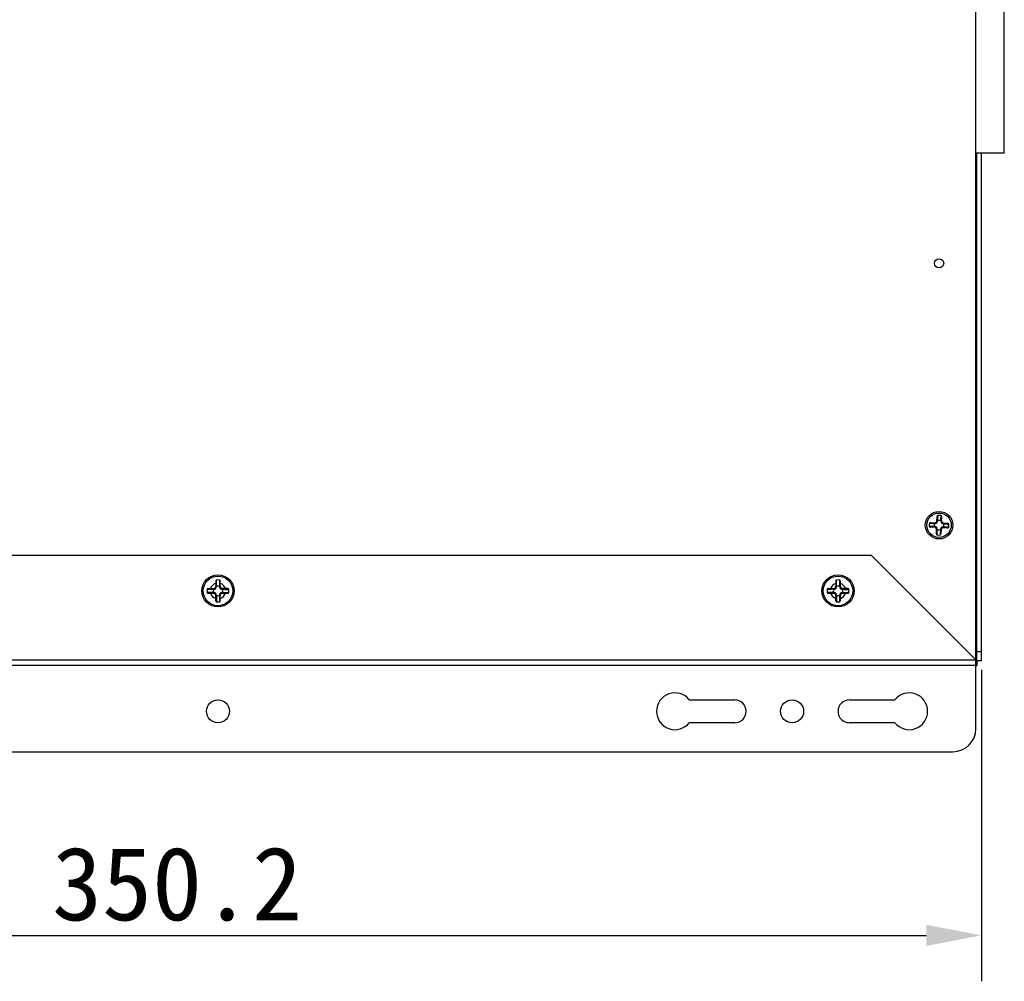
# Model space of a CAD drawing. Header units: millimetres. Extents: x 818 to 1412, y 141 to 561.
# Tile 24 of 86: x 1048 to 1101, y 329 to 381. Entities that reach past the tile are written whole.
import ezdxf

# ---------------------------------------------------------------- set-up
doc = ezdxf.new("R2010")
doc.units = ezdxf.units.MM
doc.header["$LTSCALE"] = 61.468
doc.header["$PDMODE"] = 3
doc.header["$PDSIZE"] = 0.3125
doc.layers.get('0').update_dxf_attribs({"linetype": 'CONTINUOUS'})
doc.layers.get('Defpoints').update_dxf_attribs({"linetype": 'CONTINUOUS'})
doc.styles.get("Standard").update_dxf_attribs({"font": 'simfang.ttf'})
doc.dimstyles.new('DIMSTYLE_1', dxfattribs={"dimtxt": 4, "dimasz": 3, "dimexe": 2.5, "dimexo": 0.5, "dimgap": 0.75, "dimtad": 1, "dimlfac": 4, "dimdsep": 46, "dimtxsty": 'STANDARD', "dimblk": '_FILLED', "dimcen": 0.09, "dimclrt": 3, "dimazin": 2, "dimtp": 0.5, "dimtm": 0.5, "dimtfac": 1, "dimtofl": 0, "dimtmove": 0, "dimatfit": 3, "dimldrblk": '_FILLED', "dimfxl": 1, "dimtolj": 1, "dimarcsym": 0})

# ---------------------------------------------------------------- blocks, each defined once
blk = doc.blocks.new('_FILLED')
at = {"color": 0, "linetype": 'ByBlock'}
blk.add_solid([(0, 0), (-1, 0.192), (-1, -0.192)], dxfattribs=at)
blk = doc.blocks.new('*D12')
at = {"color": 0, "lineweight": -2}
for p, q in [((1099.964, 345.947), (1099.964, 329.005)), ((1012.414, 345.665), (1012.414, 329.005)), ((1015.414, 331.505), (1096.964, 331.505))]:
    blk.add_line(p, q, dxfattribs=at)
at = {"layer": 'Defpoints', "color": 0}
for p in [(1099.964, 346.447), (1012.414, 346.165), (1099.964, 331.505)]:
    blk.add_point(p, dxfattribs=at)
at = {"color": 0, "lineweight": -2, "xscale": 3, "yscale": 3, "zscale": 3, "rotation": 180}
blk.add_blockref('_FILLED', (1012.414, 331.505), dxfattribs=at)
at = {"color": 0, "lineweight": -2, "xscale": 3, "yscale": 3, "zscale": 3}
blk.add_blockref('_FILLED', (1099.964, 331.505), dxfattribs=at)
at = {"color": 3, "insert": (1056.189, 334.29), "char_height": 4, "attachment_point": 5}
blk.add_mtext('\\A1;350.2', dxfattribs=at)

msp = doc.modelspace()

# ---------------------------------------------------------------- linework, layer by layer
at = {"linetype": 'Continuous'}
for p, q in [((1099.6642, 346.4965), (1099.6642, 428.6465)), ((1101.2142, 374.0578), (1101.2142, 384.2328)), ((1101.2142, 374.0578), (1099.6642, 374.0578)), ((1099.7142, 346.4572), (1099.7142, 374.0578)), ((1099.9642, 346.4465), (1099.9642, 374.0578)), ((1097.5484, 354.0149), (1097.562, 354.2974)), ((1097.6058, 354.3155), (1097.6082, 354.3526)), ((1097.6058, 354.3155), (1097.6082, 354.3526)), ((1097.77, 354.3093), (1097.7712, 354.3447)), ((1097.77, 354.3093), (1097.7712, 354.3447)), ((1097.7981, 354.0027), (1097.8118, 354.2853)), ((1097.1701, 353.7631), (1097.1331, 353.7655)), ((1097.141, 353.9285), (1097.1766, 353.9273)), ((1097.4708, 353.7057), (1097.1883, 353.7194)), ((1097.2004, 353.9691), (1097.483, 353.9554)), ((1097.435, 353.7425), (1097.4164, 353.7434)), ((1097.4251, 353.9232), (1097.4437, 353.9223)), ((1097.5852, 354.0507), (1097.5861, 354.0693)), ((1097.7659, 354.0606), (1097.765, 354.042)), ((1097.8576, 353.9373), (1098.1401, 353.9237)), ((1097.9033, 353.7199), (1097.8847, 353.7208)), ((1097.8934, 353.9005), (1097.912, 353.8997)), ((1098.1874, 353.7145), (1098.1518, 353.7157)), ((1098.1583, 353.8799), (1098.1953, 353.8776)), ((1098.1583, 353.8799), (1098.1953, 353.8776)), ((1097.5166, 353.3577), (1097.5303, 353.6403)), ((1097.5572, 353.2983), (1097.5584, 353.3337)), ((1097.5625, 353.5824), (1097.5634, 353.601)), ((1097.7226, 353.3275), (1097.7202, 353.2904)), ((1097.7432, 353.5924), (1097.7423, 353.5737)), ((1097.78, 353.6281), (1097.7664, 353.3457)), ((1097.8454, 353.6876), (1098.128, 353.674)), ((1022.8642, 352.1965), (1093.9642, 352.1965)), ((1093.9642, 352.1965), (1099.6642, 346.4965)), ((1058.2892, 350.7844), (1058.2892, 350.4312)), ((1058.5392, 350.4315), (1058.5392, 350.7844)), ((1092.0392, 350.7844), (1092.0392, 350.4312)), ((1092.2892, 350.4315), (1092.2892, 350.7844)), ((1057.8763, 350.3715), (1058.2295, 350.3715)), ((1057.8763, 350.1215), (1058.2295, 350.1215)), ((1058.1705, 350.3365), (1058.1923, 350.3365)), ((1058.1923, 350.1565), (1058.1705, 350.1565)), ((1058.2892, 349.7087), (1058.2892, 350.0616)), ((1058.3242, 350.4685), (1058.3242, 350.4902)), ((1058.3242, 350.0028), (1058.3242, 350.0246)), ((1058.5042, 350.4902), (1058.5042, 350.4685)), ((1058.5042, 350.0246), (1058.5042, 350.0028)), ((1058.5392, 349.7087), (1058.5392, 350.0618)), ((1058.9521, 350.3715), (1058.5989, 350.3715)), ((1058.5989, 350.1215), (1058.9521, 350.1215)), ((1058.6361, 350.3365), (1058.6579, 350.3365)), ((1058.6579, 350.1565), (1058.6361, 350.1565)), ((1091.6263, 350.3715), (1091.9795, 350.3715)), ((1091.6263, 350.1215), (1091.9795, 350.1215)), ((1091.9205, 350.3365), (1091.9423, 350.3365)), ((1091.9423, 350.1565), (1091.9205, 350.1565)), ((1092.0392, 349.7087), (1092.0392, 350.0616)), ((1092.0742, 350.4685), (1092.0742, 350.4902)), ((1092.0742, 350.0028), (1092.0742, 350.0246)), ((1092.2542, 350.4902), (1092.2542, 350.4685)), ((1092.2542, 350.0246), (1092.2542, 350.0028)), ((1092.2892, 349.7087), (1092.2892, 350.0618)), ((1092.7021, 350.3715), (1092.3489, 350.3715)), ((1092.3489, 350.1215), (1092.7021, 350.1215)), ((1092.3861, 350.3365), (1092.4079, 350.3365)), ((1092.4079, 350.1565), (1092.3861, 350.1565)), ((1099.7142, 346.9465), (1099.9642, 346.9465)), ((1017.1642, 346.4965), (1099.6642, 346.4965)), ((1099.6642, 342.7465), (1099.6642, 346.4965)), ((1099.9642, 346.4465), (1099.6642, 346.4465)), ((1099.7142, 346.4465), (1099.7142, 346.1965)), ((1099.6642, 346.1965), (1017.1642, 346.1965)), ((1099.7035, 346.1965), (1099.7142, 346.1965)), ((1084.0698, 344.3215), (1086.5392, 344.3215)), ((1092.7892, 344.3215), (1095.2586, 344.3215)), ((1086.5392, 343.0715), (1084.0698, 343.0715)), ((1095.2586, 343.0715), (1092.7892, 343.0715)), ((1018.4142, 341.4965), (1098.4142, 341.4965))]:
    msp.add_line(p, q, dxfattribs=at)
for centre, radius in [((1097.6642, 368.0715), 0.25), ((1097.6642, 353.8215), 0.75), ((1097.6642, 353.8215), 0.6625), ((1058.4142, 350.2465), 0.875), ((1058.4142, 350.2465), 0.8043), ((1092.1642, 350.2465), 0.875), ((1092.1642, 350.2465), 0.8043), ((1058.4142, 343.6965), 0.625), ((1089.6642, 343.6965), 0.625)]:
    msp.add_circle(centre, radius, dxfattribs=at)
for centre, radius, start, end in [((1084.7863, 355.134), 12.8456, 356.07298, 356.34684), ((1097.6642, 353.8215), 0.534, 78.44324, 96.02318), ((1110.0439, 353.9034), 12.2806, 178.10571, 178.40047), ((1097.6642, 353.8215), 0.534, 168.44294, 186.02317), ((1096.3512, 340.9361), 12.8531, 86.0731, 86.3472), ((1097.6044, 366.9026), 12.9823, 268.11135, 268.38931), ((1097.6642, 353.8215), 0.2598, 156.96588, 197.50168), ((1097.4738, 353.7404), 0.0351, 239.74856, 241.12473), ((1097.5831, 354.0119), 0.0351, 149.74847, 151.12466), ((1097.6642, 353.8215), 0.2598, 66.96588, 107.50168), ((1097.8546, 353.9026), 0.0351, 59.74856, 61.12473), ((1097.6642, 353.8215), 0.2598, 336.96588, 17.50168), ((1097.6782, 339.1911), 14.5324, 88.13213, 88.38058), ((1098.9303, 365.9986), 12.1432, 266.06472, 266.35496), ((1097.6642, 353.8215), 0.534, 348.44374, 6.02417), ((1097.6642, 353.8215), 0.534, 258.44396, 276.02451), ((1097.6642, 353.8215), 0.2598, 246.96588, 287.50168), ((1097.7453, 353.6311), 0.0351, 329.74847, 331.12467), ((1058.4142, 350.2465), 0.4243, 107.13347, 162.86653), ((1058.4142, 350.2465), 0.2598, 69.7321, 110.2679), ((1058.4142, 350.2465), 0.5964, 82.20693, 97.79347), ((1058.4142, 350.2465), 0.4243, 17.13347, 72.86653), ((1092.1642, 350.2465), 0.4243, 107.13347, 162.86653), ((1092.1642, 350.2465), 0.2598, 69.7321, 110.2679), ((1092.1642, 350.2465), 0.5964, 82.20693, 97.79347), ((1092.1642, 350.2465), 0.4243, 17.13347, 72.86653), ((1058.4142, 350.2465), 0.5964, 172.20604, 187.7936), ((1058.4142, 350.2465), 0.4243, 197.13347, 252.86653), ((1058.4142, 350.2465), 0.2598, 159.7321, 200.2679), ((1058.4142, 350.2465), 0.2598, 249.7321, 290.2679), ((1058.4142, 350.2465), 0.4243, 287.13347, 342.86653), ((1058.4142, 350.2465), 0.2598, 339.7321, 20.2679), ((1058.4142, 350.2465), 0.5964, 352.20653, 7.79299), ((1092.1642, 350.2465), 0.5964, 172.20604, 187.7936), ((1092.1642, 350.2465), 0.4243, 197.13347, 252.86653), ((1092.1642, 350.2465), 0.2598, 159.7321, 200.2679), ((1092.1642, 350.2465), 0.2598, 249.7321, 290.2679), ((1092.1642, 350.2465), 0.4243, 287.13347, 342.86653), ((1092.1642, 350.2465), 0.2598, 339.7321, 20.2679), ((1092.1642, 350.2465), 0.5964, 352.20653, 7.79299), ((1058.4142, 350.2465), 0.5964, 262.2064, 277.79395), ((1092.1642, 350.2465), 0.5964, 262.2064, 277.79395), ((1083.2892, 343.6965), 1, 38.68219, 321.31781), ((1096.0392, 343.6965), 1, 218.68219, 141.31781), ((1086.5392, 343.6965), 0.625, 270, 90), ((1092.7892, 343.6965), 0.625, 90, 270), ((1098.4142, 342.7465), 1.25, 270, 0)]:
    msp.add_arc(centre, radius, start, end, dxfattribs=at)
for centre, major_axis, ratio, start_param, end_param in [((1097.4244, 354.0856), (-0.0863, 0.095), 0.982677, -3.9182539, -2.3649315), ((1097.9283, 354.0613), (0.095, 0.0863), 0.982677, 2.3649315, 3.9182539), ((1097.4001, 353.5818), (0.095, 0.0863), 0.982677, -0.7766612, 0.7766612), ((1097.904, 353.5574), (-0.0863, 0.095), 0.982677, -0.7766612, 0.7766612), ((1058.1627, 350.498), (0.09, -0.09), 0.9883345, -0.7795313, 0.7795313), ((1058.6657, 350.498), (0.09, 0.09), 0.9883345, -3.9211239, -2.3620614), ((1091.9127, 350.498), (0.09, -0.09), 0.9883345, -0.7795313, 0.7795313), ((1092.4157, 350.498), (0.09, 0.09), 0.9883345, -3.9211239, -2.3620614), ((1058.1627, 349.995), (0.09, 0.09), 0.9883345, -0.7795313, 0.7795313), ((1058.6657, 349.995), (0.09, -0.09), 0.9883345, 2.3620614, 3.9211239), ((1091.9127, 349.995), (0.09, 0.09), 0.9883345, -0.7795313, 0.7795313), ((1092.4157, 349.995), (0.09, -0.09), 0.9883345, 2.3620614, 3.9211239)]:
    msp.add_ellipse(centre, major_axis=major_axis, ratio=ratio, start_param=start_param, end_param=end_param, dxfattribs=at)
for points, knots in [([(1097.6082, 354.3526), (1097.6017, 354.3519), (1097.589, 354.3476), (1097.5743, 354.3342), (1097.5649, 354.3168), (1097.5624, 354.3039), (1097.562, 354.2974)], [0, 0, 0, 0, 0.2495137, 0.4993952, 0.7495802, 1, 1, 1, 1]), ([(1097.5861, 354.0693), (1097.5895, 354.1004), (1097.5951, 354.162), (1097.5997, 354.2237), (1097.6018, 354.2542)], [0, 0, 0, 0, 0.5054913, 1, 1, 1, 1]), ([(1097.7659, 354.0606), (1097.7654, 354.0919), (1097.7658, 354.1537), (1097.7672, 354.2156), (1097.7681, 354.2462)], [0, 0, 0, 0, 0.5054936, 1, 1, 1, 1]), ([(1097.8118, 354.2853), (1097.8121, 354.2918), (1097.8108, 354.3049), (1097.8031, 354.3232), (1097.7897, 354.3379), (1097.7775, 354.3434), (1097.7712, 354.3447)], [0, 0, 0, 0, 0.2504117, 0.5006647, 0.750567, 1, 1, 1, 1]), ([(1097.1331, 353.7655), (1097.1338, 353.759), (1097.1381, 353.7463), (1097.1515, 353.7316), (1097.1689, 353.7222), (1097.1818, 353.7197), (1097.1883, 353.7194)], [0, 0, 0, 0, 0.2495137, 0.4993952, 0.7495802, 1, 1, 1, 1]), ([(1097.2004, 353.9691), (1097.1939, 353.9694), (1097.1808, 353.9681), (1097.1625, 353.9604), (1097.1478, 353.9471), (1097.1423, 353.9348), (1097.141, 353.9285)], [0, 0, 0, 0, 0.2504116, 0.5006645, 0.7505669, 1, 1, 1, 1]), ([(1097.4164, 353.7434), (1097.3853, 353.7469), (1097.3237, 353.7525), (1097.262, 353.757), (1097.2315, 353.7591)], [0, 0, 0, 0, 0.5054914, 1, 1, 1, 1]), ([(1097.2395, 353.9254), (1097.2701, 353.9245), (1097.3319, 353.9231), (1097.3938, 353.9227), (1097.4251, 353.9232)], [0, 0, 0, 0, 0.4945054, 1, 1, 1, 1]), ([(1097.4164, 353.7434), (1097.4175, 353.7384), (1097.421, 353.7287), (1097.4301, 353.7167), (1097.442, 353.7088), (1097.451, 353.7067), (1097.4553, 353.7065)], [0, 0, 0, 0, 0.2658335, 0.529359, 0.7760915, 1, 1, 1, 1]), ([(1097.4251, 353.9232), (1097.4267, 353.928), (1097.4311, 353.9373), (1097.4413, 353.9484), (1097.4539, 353.9552), (1097.4631, 353.9564), (1097.4674, 353.9562)], [0, 0, 0, 0, 0.2658315, 0.5293565, 0.7760898, 1, 1, 1, 1]), ([(1097.5634, 353.601), (1097.5642, 353.6166), (1097.5623, 353.6423), (1097.5499, 353.6761), (1097.5323, 353.7018), (1097.5085, 353.7218), (1097.4759, 353.7374), (1097.4506, 353.7417), (1097.435, 353.7425)], [0, 0, 0, 0, 0.2179277, 0.3525224, 0.4999996, 0.6474776, 0.7820725, 1, 1, 1, 1]), ([(1097.435, 353.7425), (1097.4363, 353.7358), (1097.441, 353.7232), (1097.4506, 353.7134), (1097.4562, 353.7101)], [0, 0, 0, 0, 0.5137088, 1, 1, 1, 1]), ([(1097.4437, 353.9223), (1097.4593, 353.9215), (1097.4849, 353.9234), (1097.5188, 353.9358), (1097.5445, 353.9534), (1097.5645, 353.9773), (1097.5801, 354.0098), (1097.5844, 354.0351), (1097.5852, 354.0507)], [0, 0, 0, 0, 0.2179275, 0.3525223, 0.5000006, 0.647478, 0.7820724, 1, 1, 1, 1]), ([(1097.4437, 353.9223), (1097.4451, 353.927), (1097.4491, 353.9361), (1097.4584, 353.9472), (1097.4701, 353.9543), (1097.4788, 353.9556), (1097.4829, 353.9554)], [0, 0, 0, 0, 0.2685637, 0.5334998, 0.7788017, 1, 1, 1, 1]), ([(1097.5484, 354.0149), (1097.5481, 354.0084), (1097.5467, 353.9974), (1097.5407, 353.9817), (1097.5309, 353.9685), (1097.5169, 353.9599), (1097.5006, 353.9555), (1097.4895, 353.9551), (1097.483, 353.9554)], [0, 0, 0, 0, 0.195203, 0.3251757, 0.4992667, 0.6739537, 0.8043839, 1, 1, 1, 1]), ([(1097.5524, 354.0288), (1097.5518, 354.0277), (1097.5497, 354.0233), (1097.5486, 354.0185), (1097.5484, 354.0149)], [0, 0, 0, 0, 0.2625236, 1, 1, 1, 1]), ([(1097.5861, 354.0693), (1097.5811, 354.0682), (1097.5714, 354.0647), (1097.5594, 354.0556), (1097.5514, 354.0437), (1097.5494, 354.0347), (1097.5491, 354.0304)], [0, 0, 0, 0, 0.2658335, 0.529359, 0.7760915, 1, 1, 1, 1]), ([(1097.5852, 354.0507), (1097.5785, 354.0494), (1097.5659, 354.0447), (1097.556, 354.0351), (1097.5528, 354.0296)], [0, 0, 0, 0, 0.5137089, 1, 1, 1, 1]), ([(1097.8847, 353.7208), (1097.8691, 353.7215), (1097.8435, 353.7196), (1097.8096, 353.7072), (1097.7839, 353.6896), (1097.7639, 353.6658), (1097.7483, 353.6333), (1097.744, 353.6079), (1097.7432, 353.5924)], [0, 0, 0, 0, 0.2179275, 0.3525223, 0.5000006, 0.647478, 0.7820724, 1, 1, 1, 1]), ([(1097.765, 354.042), (1097.7642, 354.0264), (1097.7661, 354.0008), (1097.7785, 353.9669), (1097.7961, 353.9412), (1097.8199, 353.9213), (1097.8524, 353.9056), (1097.8778, 353.9013), (1097.8934, 353.9005)], [0, 0, 0, 0, 0.2179277, 0.3525224, 0.4999996, 0.6474776, 0.7820725, 1, 1, 1, 1]), ([(1097.765, 354.042), (1097.7697, 354.0406), (1097.7788, 354.0366), (1097.7899, 354.0274), (1097.797, 354.0156), (1097.7983, 354.0069), (1097.7981, 354.0028)], [0, 0, 0, 0, 0.2685636, 0.5334995, 0.7788015, 1, 1, 1, 1]), ([(1097.7659, 354.0606), (1097.7707, 354.0591), (1097.78, 354.0546), (1097.7911, 354.0444), (1097.7979, 354.0318), (1097.7991, 354.0226), (1097.7989, 354.0183)], [0, 0, 0, 0, 0.2658321, 0.5293572, 0.7760903, 1, 1, 1, 1]), ([(1097.8576, 353.9373), (1097.851, 353.9376), (1097.8401, 353.9391), (1097.8243, 353.945), (1097.8112, 353.9548), (1097.8026, 353.9688), (1097.7982, 353.9851), (1097.7978, 353.9962), (1097.7981, 354.0027)], [0, 0, 0, 0, 0.1952129, 0.3251925, 0.4992951, 0.6739739, 0.8043945, 1, 1, 1, 1]), ([(1097.8847, 353.7208), (1097.8833, 353.716), (1097.8793, 353.707), (1097.87, 353.6958), (1097.8583, 353.6887), (1097.8496, 353.6874), (1097.8455, 353.6876)], [0, 0, 0, 0, 0.2685637, 0.5334998, 0.7788017, 1, 1, 1, 1]), ([(1097.8715, 353.9333), (1097.8704, 353.9339), (1097.866, 353.936), (1097.8612, 353.9371), (1097.8576, 353.9373)], [0, 0, 0, 0, 0.2625236, 1, 1, 1, 1]), ([(1097.9033, 353.7199), (1097.9017, 353.715), (1097.8973, 353.7057), (1097.8871, 353.6946), (1097.8745, 353.6879), (1097.8653, 353.6867), (1097.861, 353.6869)], [0, 0, 0, 0, 0.2658335, 0.529359, 0.7760915, 1, 1, 1, 1]), ([(1097.8934, 353.9005), (1097.8921, 353.9072), (1097.8874, 353.9198), (1097.8778, 353.9297), (1097.8722, 353.9329)], [0, 0, 0, 0, 0.5137088, 1, 1, 1, 1]), ([(1097.912, 353.8997), (1097.9109, 353.9046), (1097.9074, 353.9143), (1097.8983, 353.9263), (1097.8864, 353.9343), (1097.8774, 353.9364), (1097.8731, 353.9366)], [0, 0, 0, 0, 0.2658321, 0.5293573, 0.7760903, 1, 1, 1, 1]), ([(1098.0888, 353.7177), (1098.0583, 353.7185), (1097.9964, 353.72), (1097.9346, 353.7203), (1097.9033, 353.7199)], [0, 0, 0, 0, 0.4945084, 1, 1, 1, 1]), ([(1097.912, 353.8997), (1097.9431, 353.8962), (1098.0047, 353.8906), (1098.0664, 353.8861), (1098.0969, 353.884)], [0, 0, 0, 0, 0.5054942, 1, 1, 1, 1]), ([(1098.128, 353.674), (1098.1345, 353.6736), (1098.1476, 353.6749), (1098.1659, 353.6826), (1098.1806, 353.696), (1098.1861, 353.7082), (1098.1874, 353.7145)], [0, 0, 0, 0, 0.2504119, 0.5006652, 0.7505677, 1, 1, 1, 1]), ([(1098.1953, 353.8776), (1098.1946, 353.884), (1098.1902, 353.8967), (1098.1769, 353.9114), (1098.1595, 353.9208), (1098.1465, 353.9234), (1098.1401, 353.9237)], [0, 0, 0, 0, 0.2495133, 0.4993949, 0.74958, 1, 1, 1, 1]), ([(1097.4569, 353.7097), (1097.458, 353.7091), (1097.4624, 353.707), (1097.4672, 353.7059), (1097.4708, 353.7057)], [0, 0, 0, 0, 0.2625236, 1, 1, 1, 1]), ([(1097.4708, 353.7057), (1097.4773, 353.7054), (1097.4883, 353.704), (1097.504, 353.698), (1097.5172, 353.6882), (1097.5258, 353.6742), (1097.5302, 353.6579), (1097.5306, 353.6469), (1097.5303, 353.6403)], [0, 0, 0, 0, 0.1952129, 0.3251925, 0.4992951, 0.6739739, 0.8043945, 1, 1, 1, 1]), ([(1097.5166, 353.3577), (1097.5163, 353.3512), (1097.5176, 353.3381), (1097.5253, 353.3199), (1097.5386, 353.3052), (1097.5509, 353.2996), (1097.5572, 353.2983)], [0, 0, 0, 0, 0.2504119, 0.5006651, 0.7505675, 1, 1, 1, 1]), ([(1097.5625, 353.5824), (1097.5577, 353.584), (1097.5484, 353.5884), (1097.5373, 353.5986), (1097.5305, 353.6113), (1097.5293, 353.6204), (1097.5295, 353.6247)], [0, 0, 0, 0, 0.2658335, 0.529359, 0.7760915, 1, 1, 1, 1]), ([(1097.5634, 353.601), (1097.5587, 353.6024), (1097.5496, 353.6064), (1097.5385, 353.6157), (1097.5314, 353.6274), (1097.5301, 353.6361), (1097.5303, 353.6402)], [0, 0, 0, 0, 0.2685636, 0.5334995, 0.7788015, 1, 1, 1, 1]), ([(1097.5584, 353.3337), (1097.5597, 353.3747), (1097.5622, 353.4576), (1097.5632, 353.5405), (1097.5625, 353.5824)], [0, 0, 0, 0, 0.4943152, 1, 1, 1, 1]), ([(1097.7202, 353.2904), (1097.7267, 353.2911), (1097.7394, 353.2955), (1097.7541, 353.3088), (1097.7635, 353.3262), (1097.766, 353.3392), (1097.7664, 353.3457)], [0, 0, 0, 0, 0.2495132, 0.4993947, 0.74958, 1, 1, 1, 1]), ([(1097.7423, 353.5737), (1097.7377, 353.5324), (1097.7307, 353.4503), (1097.7252, 353.3682), (1097.7226, 353.3275)], [0, 0, 0, 0, 0.5056844, 1, 1, 1, 1]), ([(1097.7423, 353.5737), (1097.7473, 353.5748), (1097.757, 353.5783), (1097.769, 353.5874), (1097.777, 353.5994), (1097.779, 353.6083), (1097.7792, 353.6126)], [0, 0, 0, 0, 0.2658316, 0.5293567, 0.7760899, 1, 1, 1, 1]), ([(1097.7432, 353.5924), (1097.7499, 353.5937), (1097.7625, 353.5984), (1097.7724, 353.6079), (1097.7756, 353.6135)], [0, 0, 0, 0, 0.5137089, 1, 1, 1, 1]), ([(1097.776, 353.6142), (1097.7766, 353.6153), (1097.7787, 353.6197), (1097.7798, 353.6246), (1097.78, 353.6281)], [0, 0, 0, 0, 0.2625236, 1, 1, 1, 1]), ([(1097.78, 353.6281), (1097.7803, 353.6347), (1097.7817, 353.6456), (1097.7877, 353.6614), (1097.7975, 353.6745), (1097.8115, 353.6831), (1097.8278, 353.6875), (1097.8389, 353.6879), (1097.8454, 353.6876)], [0, 0, 0, 0, 0.195203, 0.3251757, 0.4992667, 0.6739537, 0.8043839, 1, 1, 1, 1]), ([(1058.3333, 350.8374), (1058.3271, 350.8365), (1058.3149, 350.8323), (1058.3004, 350.8198), (1058.2913, 350.8031), (1058.2892, 350.7906), (1058.2892, 350.7844)], [0, 0, 0, 0, 0.2512096, 0.501524, 0.7508628, 1, 1, 1, 1]), ([(1058.3242, 350.4902), (1058.3261, 350.5198), (1058.3286, 350.5782), (1058.3316, 350.694), (1058.3327, 350.7801), (1058.3333, 350.8374)], [0, 0, 0, 0, 0.2555544, 0.505619, 1, 1, 1, 1]), ([(1058.5392, 350.7844), (1058.5392, 350.7906), (1058.5371, 350.8031), (1058.528, 350.8198), (1058.5134, 350.8323), (1058.5013, 350.8365), (1058.4951, 350.8374)], [0, 0, 0, 0, 0.2491106, 0.4984704, 0.7488147, 1, 1, 1, 1]), ([(1058.4951, 350.8374), (1058.4957, 350.7801), (1058.4968, 350.694), (1058.4998, 350.5782), (1058.5023, 350.5198), (1058.5042, 350.4902)], [0, 0, 0, 0, 0.4943817, 0.7444459, 1, 1, 1, 1]), ([(1092.0833, 350.8374), (1092.0771, 350.8365), (1092.0649, 350.8323), (1092.0504, 350.8198), (1092.0413, 350.8031), (1092.0392, 350.7906), (1092.0392, 350.7844)], [0, 0, 0, 0, 0.2512096, 0.501524, 0.7508628, 1, 1, 1, 1]), ([(1092.0742, 350.4902), (1092.0761, 350.5198), (1092.0786, 350.5782), (1092.0816, 350.694), (1092.0827, 350.7801), (1092.0833, 350.8374)], [0, 0, 0, 0, 0.2555544, 0.505619, 1, 1, 1, 1]), ([(1092.2892, 350.7844), (1092.2892, 350.7906), (1092.2871, 350.8031), (1092.278, 350.8198), (1092.2634, 350.8323), (1092.2513, 350.8365), (1092.2451, 350.8374)], [0, 0, 0, 0, 0.2491106, 0.4984704, 0.7488147, 1, 1, 1, 1]), ([(1092.2451, 350.8374), (1092.2457, 350.7801), (1092.2468, 350.694), (1092.2498, 350.5782), (1092.2523, 350.5198), (1092.2542, 350.4902)], [0, 0, 0, 0, 0.4943817, 0.7444459, 1, 1, 1, 1]), ([(1057.8763, 350.3715), (1057.8701, 350.3715), (1057.8576, 350.3694), (1057.8409, 350.3603), (1057.8284, 350.3458), (1057.8242, 350.3336), (1057.8233, 350.3274)], [0, 0, 0, 0, 0.2491153, 0.4984795, 0.7488136, 1, 1, 1, 1]), ([(1058.1705, 350.3365), (1058.141, 350.3346), (1058.0825, 350.3321), (1057.9667, 350.3291), (1057.8806, 350.328), (1057.8233, 350.3274)], [0, 0, 0, 0, 0.2555549, 0.5056199, 1, 1, 1, 1]), ([(1058.1705, 350.1565), (1058.141, 350.1584), (1058.0825, 350.1609), (1057.9667, 350.1639), (1057.8806, 350.165), (1057.8233, 350.1656)], [0, 0, 0, 0, 0.2555542, 0.505619, 1, 1, 1, 1]), ([(1057.8233, 350.1656), (1057.8242, 350.1594), (1057.8284, 350.1473), (1057.8409, 350.1328), (1057.8576, 350.1236), (1057.8701, 350.1215), (1057.8763, 350.1215)], [0, 0, 0, 0, 0.2512116, 0.5015178, 0.7508622, 1, 1, 1, 1]), ([(1058.1705, 350.3365), (1058.1718, 350.3414), (1058.1758, 350.3509), (1058.1855, 350.3625), (1058.1978, 350.3699), (1058.2068, 350.3715), (1058.2111, 350.3715)], [0, 0, 0, 0, 0.2663233, 0.5299847, 0.7765213, 1, 1, 1, 1]), ([(1058.1705, 350.1565), (1058.1718, 350.1516), (1058.1758, 350.1421), (1058.1855, 350.1305), (1058.1978, 350.1232), (1058.2068, 350.1215), (1058.2111, 350.1215)], [0, 0, 0, 0, 0.2663237, 0.5299853, 0.7765217, 1, 1, 1, 1]), ([(1058.1923, 350.3365), (1058.2075, 350.3365), (1058.2325, 350.3398), (1058.2646, 350.3539), (1058.2885, 350.3722), (1058.3068, 350.3961), (1058.3209, 350.4283), (1058.3242, 350.4532), (1058.3242, 350.4685)], [0, 0, 0, 0, 0.2192758, 0.353612, 0.5000012, 0.6463898, 0.780726, 1, 1, 1, 1]), ([(1058.1923, 350.3365), (1058.1934, 350.3413), (1058.1969, 350.3505), (1058.2055, 350.3621), (1058.2167, 350.3698), (1058.2252, 350.3715), (1058.2293, 350.3715)], [0, 0, 0, 0, 0.2700347, 0.5355223, 0.7801852, 1, 1, 1, 1]), ([(1058.1923, 350.1565), (1058.1934, 350.1517), (1058.1969, 350.1425), (1058.2055, 350.1309), (1058.2167, 350.1233), (1058.2252, 350.1215), (1058.2293, 350.1215)], [0, 0, 0, 0, 0.2700346, 0.5355222, 0.7801851, 1, 1, 1, 1]), ([(1058.3242, 350.0246), (1058.3242, 350.0399), (1058.3209, 350.0648), (1058.3068, 350.0969), (1058.2885, 350.1208), (1058.2646, 350.1391), (1058.2325, 350.1532), (1058.2075, 350.1565), (1058.1923, 350.1565)], [0, 0, 0, 0, 0.2192747, 0.3536109, 0.5000009, 0.6463904, 0.780726, 1, 1, 1, 1]), ([(1058.2892, 350.4312), (1058.2892, 350.425), (1058.2882, 350.4146), (1058.2829, 350.3994), (1058.274, 350.3867), (1058.2612, 350.3778), (1058.2461, 350.3725), (1058.2357, 350.3715), (1058.2295, 350.3715)], [0, 0, 0, 0, 0.1947192, 0.3257942, 0.5001501, 0.6743934, 0.8053736, 1, 1, 1, 1]), ([(1058.2295, 350.1215), (1058.2357, 350.1215), (1058.2462, 350.1205), (1058.2614, 350.1152), (1058.2742, 350.1062), (1058.2831, 350.0933), (1058.2882, 350.0782), (1058.2892, 350.0678), (1058.2892, 350.0616)], [0, 0, 0, 0, 0.1950329, 0.3265391, 0.5015586, 0.6753759, 0.8058854, 1, 1, 1, 1]), ([(1058.3242, 350.4902), (1058.3193, 350.4889), (1058.3098, 350.4849), (1058.2982, 350.4753), (1058.2908, 350.463), (1058.2892, 350.4539), (1058.2892, 350.4496)], [0, 0, 0, 0, 0.2663239, 0.5299856, 0.7765219, 1, 1, 1, 1]), ([(1058.3242, 350.4685), (1058.3194, 350.4673), (1058.3102, 350.4638), (1058.2986, 350.4552), (1058.291, 350.444), (1058.2892, 350.4355), (1058.2892, 350.4315)], [0, 0, 0, 0, 0.2700345, 0.535522, 0.7801849, 1, 1, 1, 1]), ([(1058.3242, 350.0246), (1058.3194, 350.0257), (1058.3102, 350.0292), (1058.2986, 350.0378), (1058.291, 350.049), (1058.2892, 350.0576), (1058.2892, 350.0616)], [0, 0, 0, 0, 0.2700342, 0.5355214, 0.7801845, 1, 1, 1, 1]), ([(1058.3242, 350.0028), (1058.3193, 350.0041), (1058.3098, 350.0081), (1058.2982, 350.0178), (1058.2908, 350.0301), (1058.2892, 350.0391), (1058.2892, 350.0434)], [0, 0, 0, 0, 0.2663237, 0.5299854, 0.7765217, 1, 1, 1, 1]), ([(1058.3242, 350.0028), (1058.3261, 349.9733), (1058.3286, 349.9148), (1058.3316, 349.7991), (1058.3327, 349.7129), (1058.3333, 349.6557)], [0, 0, 0, 0, 0.2555542, 0.505619, 1, 1, 1, 1]), ([(1058.5042, 350.0028), (1058.5023, 349.9733), (1058.4998, 349.9148), (1058.4968, 349.7991), (1058.4957, 349.7129), (1058.4951, 349.6557)], [0, 0, 0, 0, 0.2555546, 0.5056196, 1, 1, 1, 1]), ([(1058.5042, 350.4902), (1058.5091, 350.4889), (1058.5186, 350.4849), (1058.5302, 350.4753), (1058.5376, 350.463), (1058.5392, 350.4539), (1058.5392, 350.4496)], [0, 0, 0, 0, 0.2663245, 0.5299863, 0.7765224, 1, 1, 1, 1]), ([(1058.5042, 350.4685), (1058.5042, 350.4532), (1058.5075, 350.4283), (1058.5216, 350.3961), (1058.5399, 350.3722), (1058.5638, 350.3539), (1058.5959, 350.3398), (1058.6209, 350.3365), (1058.6361, 350.3365)], [0, 0, 0, 0, 0.2192747, 0.3536109, 0.5000009, 0.6463904, 0.780726, 1, 1, 1, 1]), ([(1058.5042, 350.4685), (1058.509, 350.4673), (1058.5182, 350.4638), (1058.5298, 350.4552), (1058.5374, 350.444), (1058.5392, 350.4355), (1058.5392, 350.4315)], [0, 0, 0, 0, 0.2700342, 0.5355214, 0.7801845, 1, 1, 1, 1]), ([(1058.6361, 350.1565), (1058.6209, 350.1565), (1058.5959, 350.1532), (1058.5638, 350.1391), (1058.5399, 350.1208), (1058.5216, 350.0969), (1058.5075, 350.0648), (1058.5042, 350.0399), (1058.5042, 350.0246)], [0, 0, 0, 0, 0.2192758, 0.353612, 0.5000012, 0.6463898, 0.780726, 1, 1, 1, 1]), ([(1058.5042, 350.0246), (1058.509, 350.0257), (1058.5182, 350.0292), (1058.5298, 350.0378), (1058.5374, 350.049), (1058.5392, 350.0576), (1058.5392, 350.0616)], [0, 0, 0, 0, 0.2700345, 0.535522, 0.7801849, 1, 1, 1, 1]), ([(1058.5042, 350.0028), (1058.5091, 350.0041), (1058.5186, 350.0081), (1058.5302, 350.0178), (1058.5376, 350.0301), (1058.5392, 350.0391), (1058.5392, 350.0434)], [0, 0, 0, 0, 0.2663233, 0.5299847, 0.7765213, 1, 1, 1, 1]), ([(1058.5989, 350.3715), (1058.5927, 350.3715), (1058.5822, 350.3725), (1058.567, 350.3778), (1058.5542, 350.3868), (1058.5453, 350.3997), (1058.5402, 350.4148), (1058.5392, 350.4253), (1058.5392, 350.4315)], [0, 0, 0, 0, 0.1950329, 0.3265391, 0.5015586, 0.6753759, 0.8058854, 1, 1, 1, 1]), ([(1058.5392, 350.0618), (1058.5392, 350.068), (1058.5402, 350.0785), (1058.5455, 350.0936), (1058.5544, 350.1064), (1058.5672, 350.1153), (1058.5823, 350.1205), (1058.5927, 350.1215), (1058.5989, 350.1215)], [0, 0, 0, 0, 0.1947192, 0.3257942, 0.5001501, 0.6743934, 0.8053736, 1, 1, 1, 1]), ([(1058.6361, 350.3365), (1058.635, 350.3413), (1058.6315, 350.3505), (1058.6229, 350.3621), (1058.6117, 350.3698), (1058.6031, 350.3715), (1058.5991, 350.3715)], [0, 0, 0, 0, 0.2700346, 0.5355222, 0.7801851, 1, 1, 1, 1]), ([(1058.6361, 350.1565), (1058.635, 350.1517), (1058.6315, 350.1425), (1058.6229, 350.1309), (1058.6117, 350.1233), (1058.6031, 350.1215), (1058.5991, 350.1215)], [0, 0, 0, 0, 0.2700347, 0.5355223, 0.7801852, 1, 1, 1, 1]), ([(1058.6579, 350.3365), (1058.6566, 350.3414), (1058.6526, 350.3509), (1058.6429, 350.3625), (1058.6306, 350.3699), (1058.6216, 350.3715), (1058.6173, 350.3715)], [0, 0, 0, 0, 0.2663246, 0.5299864, 0.7765225, 1, 1, 1, 1]), ([(1058.6579, 350.1565), (1058.6566, 350.1516), (1058.6526, 350.1421), (1058.6429, 350.1305), (1058.6306, 350.1232), (1058.6216, 350.1215), (1058.6173, 350.1215)], [0, 0, 0, 0, 0.2663239, 0.5299856, 0.7765219, 1, 1, 1, 1]), ([(1058.6579, 350.3365), (1058.6874, 350.3346), (1058.7459, 350.3321), (1058.8616, 350.3291), (1058.9478, 350.328), (1059.005, 350.3274)], [0, 0, 0, 0, 0.255554, 0.5056181, 1, 1, 1, 1]), ([(1058.6579, 350.1565), (1058.6874, 350.1584), (1058.7459, 350.1609), (1058.8616, 350.1639), (1058.9478, 350.165), (1059.005, 350.1656)], [0, 0, 0, 0, 0.2555544, 0.505619, 1, 1, 1, 1]), ([(1059.005, 350.3274), (1059.0042, 350.3336), (1059, 350.3458), (1058.9875, 350.3603), (1058.9708, 350.3694), (1058.9583, 350.3715), (1058.9521, 350.3715)], [0, 0, 0, 0, 0.2512116, 0.5015187, 0.7508625, 1, 1, 1, 1]), ([(1058.9521, 350.1215), (1058.9583, 350.1215), (1058.9708, 350.1236), (1058.9875, 350.1328), (1059, 350.1473), (1059.0042, 350.1594), (1059.005, 350.1656)], [0, 0, 0, 0, 0.2491152, 0.4984789, 0.7488136, 1, 1, 1, 1]), ([(1091.6263, 350.3715), (1091.6201, 350.3715), (1091.6076, 350.3694), (1091.5909, 350.3603), (1091.5784, 350.3458), (1091.5742, 350.3336), (1091.5733, 350.3274)], [0, 0, 0, 0, 0.2491153, 0.4984795, 0.7488136, 1, 1, 1, 1]), ([(1091.9205, 350.3365), (1091.891, 350.3346), (1091.8325, 350.3321), (1091.7167, 350.3291), (1091.6306, 350.328), (1091.5733, 350.3274)], [0, 0, 0, 0, 0.2555549, 0.5056199, 1, 1, 1, 1]), ([(1091.9205, 350.1565), (1091.891, 350.1584), (1091.8325, 350.1609), (1091.7167, 350.1639), (1091.6306, 350.165), (1091.5733, 350.1656)], [0, 0, 0, 0, 0.2555542, 0.505619, 1, 1, 1, 1]), ([(1091.5733, 350.1656), (1091.5742, 350.1594), (1091.5784, 350.1473), (1091.5909, 350.1328), (1091.6076, 350.1236), (1091.6201, 350.1215), (1091.6263, 350.1215)], [0, 0, 0, 0, 0.2512116, 0.5015178, 0.7508622, 1, 1, 1, 1]), ([(1091.9205, 350.3365), (1091.9218, 350.3414), (1091.9258, 350.3509), (1091.9355, 350.3625), (1091.9478, 350.3699), (1091.9568, 350.3715), (1091.9611, 350.3715)], [0, 0, 0, 0, 0.2663233, 0.5299847, 0.7765213, 1, 1, 1, 1]), ([(1091.9205, 350.1565), (1091.9218, 350.1516), (1091.9258, 350.1421), (1091.9355, 350.1305), (1091.9478, 350.1232), (1091.9568, 350.1215), (1091.9611, 350.1215)], [0, 0, 0, 0, 0.2663237, 0.5299853, 0.7765217, 1, 1, 1, 1]), ([(1091.9423, 350.3365), (1091.9575, 350.3365), (1091.9825, 350.3398), (1092.0146, 350.3539), (1092.0385, 350.3722), (1092.0568, 350.3961), (1092.0709, 350.4283), (1092.0742, 350.4532), (1092.0742, 350.4685)], [0, 0, 0, 0, 0.2192758, 0.353612, 0.5000012, 0.6463898, 0.780726, 1, 1, 1, 1]), ([(1091.9423, 350.3365), (1091.9434, 350.3413), (1091.9469, 350.3505), (1091.9555, 350.3621), (1091.9667, 350.3698), (1091.9752, 350.3715), (1091.9793, 350.3715)], [0, 0, 0, 0, 0.2700347, 0.5355223, 0.7801852, 1, 1, 1, 1]), ([(1091.9423, 350.1565), (1091.9434, 350.1517), (1091.9469, 350.1425), (1091.9555, 350.1309), (1091.9667, 350.1233), (1091.9752, 350.1215), (1091.9793, 350.1215)], [0, 0, 0, 0, 0.2700346, 0.5355222, 0.7801851, 1, 1, 1, 1]), ([(1092.0742, 350.0246), (1092.0742, 350.0399), (1092.0709, 350.0648), (1092.0568, 350.0969), (1092.0385, 350.1208), (1092.0146, 350.1391), (1091.9825, 350.1532), (1091.9575, 350.1565), (1091.9423, 350.1565)], [0, 0, 0, 0, 0.2192747, 0.3536109, 0.5000009, 0.6463904, 0.780726, 1, 1, 1, 1]), ([(1092.0392, 350.4312), (1092.0392, 350.425), (1092.0382, 350.4146), (1092.0329, 350.3994), (1092.024, 350.3867), (1092.0112, 350.3778), (1091.9961, 350.3725), (1091.9857, 350.3715), (1091.9795, 350.3715)], [0, 0, 0, 0, 0.1947192, 0.3257942, 0.5001501, 0.6743934, 0.8053736, 1, 1, 1, 1]), ([(1091.9795, 350.1215), (1091.9857, 350.1215), (1091.9962, 350.1205), (1092.0114, 350.1152), (1092.0242, 350.1062), (1092.0331, 350.0933), (1092.0382, 350.0782), (1092.0392, 350.0678), (1092.0392, 350.0616)], [0, 0, 0, 0, 0.1950329, 0.3265391, 0.5015586, 0.6753759, 0.8058854, 1, 1, 1, 1]), ([(1092.0742, 350.4902), (1092.0693, 350.4889), (1092.0598, 350.4849), (1092.0482, 350.4753), (1092.0408, 350.463), (1092.0392, 350.4539), (1092.0392, 350.4496)], [0, 0, 0, 0, 0.2663239, 0.5299856, 0.7765219, 1, 1, 1, 1]), ([(1092.0742, 350.4685), (1092.0694, 350.4673), (1092.0602, 350.4638), (1092.0486, 350.4552), (1092.041, 350.444), (1092.0392, 350.4355), (1092.0392, 350.4315)], [0, 0, 0, 0, 0.2700345, 0.535522, 0.7801849, 1, 1, 1, 1]), ([(1092.0742, 350.0246), (1092.0694, 350.0257), (1092.0602, 350.0292), (1092.0486, 350.0378), (1092.041, 350.049), (1092.0392, 350.0576), (1092.0392, 350.0616)], [0, 0, 0, 0, 0.2700342, 0.5355214, 0.7801845, 1, 1, 1, 1]), ([(1092.0742, 350.0028), (1092.0693, 350.0041), (1092.0598, 350.0081), (1092.0482, 350.0178), (1092.0408, 350.0301), (1092.0392, 350.0391), (1092.0392, 350.0434)], [0, 0, 0, 0, 0.2663237, 0.5299854, 0.7765217, 1, 1, 1, 1]), ([(1092.0742, 350.0028), (1092.0761, 349.9733), (1092.0786, 349.9148), (1092.0816, 349.7991), (1092.0827, 349.7129), (1092.0833, 349.6557)], [0, 0, 0, 0, 0.2555542, 0.505619, 1, 1, 1, 1]), ([(1092.2542, 350.0028), (1092.2523, 349.9733), (1092.2498, 349.9148), (1092.2468, 349.7991), (1092.2457, 349.7129), (1092.2451, 349.6557)], [0, 0, 0, 0, 0.2555546, 0.5056196, 1, 1, 1, 1]), ([(1092.2542, 350.4902), (1092.2591, 350.4889), (1092.2686, 350.4849), (1092.2802, 350.4753), (1092.2876, 350.463), (1092.2892, 350.4539), (1092.2892, 350.4496)], [0, 0, 0, 0, 0.2663245, 0.5299863, 0.7765224, 1, 1, 1, 1]), ([(1092.2542, 350.4685), (1092.2542, 350.4532), (1092.2575, 350.4283), (1092.2716, 350.3961), (1092.2899, 350.3722), (1092.3138, 350.3539), (1092.3459, 350.3398), (1092.3709, 350.3365), (1092.3861, 350.3365)], [0, 0, 0, 0, 0.2192747, 0.3536109, 0.5000009, 0.6463904, 0.780726, 1, 1, 1, 1]), ([(1092.2542, 350.4685), (1092.259, 350.4673), (1092.2682, 350.4638), (1092.2798, 350.4552), (1092.2874, 350.444), (1092.2892, 350.4355), (1092.2892, 350.4315)], [0, 0, 0, 0, 0.2700342, 0.5355214, 0.7801845, 1, 1, 1, 1]), ([(1092.3861, 350.1565), (1092.3709, 350.1565), (1092.3459, 350.1532), (1092.3138, 350.1391), (1092.2899, 350.1208), (1092.2716, 350.0969), (1092.2575, 350.0648), (1092.2542, 350.0399), (1092.2542, 350.0246)], [0, 0, 0, 0, 0.2192758, 0.353612, 0.5000012, 0.6463898, 0.780726, 1, 1, 1, 1]), ([(1092.2542, 350.0246), (1092.259, 350.0257), (1092.2682, 350.0292), (1092.2798, 350.0378), (1092.2874, 350.049), (1092.2892, 350.0576), (1092.2892, 350.0616)], [0, 0, 0, 0, 0.2700345, 0.535522, 0.7801849, 1, 1, 1, 1]), ([(1092.2542, 350.0028), (1092.2591, 350.0041), (1092.2686, 350.0081), (1092.2802, 350.0178), (1092.2876, 350.0301), (1092.2892, 350.0391), (1092.2892, 350.0434)], [0, 0, 0, 0, 0.2663233, 0.5299847, 0.7765213, 1, 1, 1, 1]), ([(1092.3489, 350.3715), (1092.3427, 350.3715), (1092.3322, 350.3725), (1092.317, 350.3778), (1092.3042, 350.3868), (1092.2953, 350.3997), (1092.2902, 350.4148), (1092.2892, 350.4253), (1092.2892, 350.4315)], [0, 0, 0, 0, 0.1950329, 0.3265391, 0.5015586, 0.6753759, 0.8058854, 1, 1, 1, 1]), ([(1092.2892, 350.0618), (1092.2892, 350.068), (1092.2902, 350.0785), (1092.2955, 350.0936), (1092.3044, 350.1064), (1092.3172, 350.1153), (1092.3323, 350.1205), (1092.3427, 350.1215), (1092.3489, 350.1215)], [0, 0, 0, 0, 0.1947192, 0.3257942, 0.5001501, 0.6743934, 0.8053736, 1, 1, 1, 1]), ([(1092.3861, 350.3365), (1092.385, 350.3413), (1092.3815, 350.3505), (1092.3729, 350.3621), (1092.3617, 350.3698), (1092.3531, 350.3715), (1092.3491, 350.3715)], [0, 0, 0, 0, 0.2700346, 0.5355222, 0.7801851, 1, 1, 1, 1]), ([(1092.3861, 350.1565), (1092.385, 350.1517), (1092.3815, 350.1425), (1092.3729, 350.1309), (1092.3617, 350.1233), (1092.3531, 350.1215), (1092.3491, 350.1215)], [0, 0, 0, 0, 0.2700347, 0.5355223, 0.7801852, 1, 1, 1, 1]), ([(1092.4079, 350.3365), (1092.4066, 350.3414), (1092.4026, 350.3509), (1092.3929, 350.3625), (1092.3806, 350.3699), (1092.3716, 350.3715), (1092.3673, 350.3715)], [0, 0, 0, 0, 0.2663246, 0.5299864, 0.7765225, 1, 1, 1, 1]), ([(1092.4079, 350.1565), (1092.4066, 350.1516), (1092.4026, 350.1421), (1092.3929, 350.1305), (1092.3806, 350.1232), (1092.3716, 350.1215), (1092.3673, 350.1215)], [0, 0, 0, 0, 0.2663239, 0.5299856, 0.7765219, 1, 1, 1, 1]), ([(1092.4079, 350.3365), (1092.4374, 350.3346), (1092.4959, 350.3321), (1092.6116, 350.3291), (1092.6978, 350.328), (1092.755, 350.3274)], [0, 0, 0, 0, 0.255554, 0.5056181, 1, 1, 1, 1]), ([(1092.4079, 350.1565), (1092.4374, 350.1584), (1092.4959, 350.1609), (1092.6116, 350.1639), (1092.6978, 350.165), (1092.755, 350.1656)], [0, 0, 0, 0, 0.2555544, 0.505619, 1, 1, 1, 1]), ([(1092.755, 350.3274), (1092.7542, 350.3336), (1092.75, 350.3458), (1092.7375, 350.3603), (1092.7208, 350.3694), (1092.7083, 350.3715), (1092.7021, 350.3715)], [0, 0, 0, 0, 0.2512116, 0.5015187, 0.7508625, 1, 1, 1, 1]), ([(1092.7021, 350.1215), (1092.7083, 350.1215), (1092.7208, 350.1236), (1092.7375, 350.1328), (1092.75, 350.1473), (1092.7542, 350.1594), (1092.755, 350.1656)], [0, 0, 0, 0, 0.2491152, 0.4984789, 0.7488136, 1, 1, 1, 1]), ([(1058.2892, 349.7087), (1058.2892, 349.7024), (1058.2913, 349.6899), (1058.3004, 349.6732), (1058.3149, 349.6607), (1058.3271, 349.6565), (1058.3333, 349.6557)], [0, 0, 0, 0, 0.2491106, 0.498471, 0.7488147, 1, 1, 1, 1]), ([(1058.4951, 349.6557), (1058.5013, 349.6565), (1058.5135, 349.6607), (1058.528, 349.6732), (1058.5371, 349.6899), (1058.5392, 349.7024), (1058.5392, 349.7087)], [0, 0, 0, 0, 0.2512095, 0.5015232, 0.7508626, 1, 1, 1, 1]), ([(1092.0392, 349.7087), (1092.0392, 349.7024), (1092.0413, 349.6899), (1092.0504, 349.6732), (1092.0649, 349.6607), (1092.0771, 349.6565), (1092.0833, 349.6557)], [0, 0, 0, 0, 0.2491106, 0.498471, 0.7488147, 1, 1, 1, 1]), ([(1092.2451, 349.6557), (1092.2513, 349.6565), (1092.2635, 349.6607), (1092.278, 349.6732), (1092.2871, 349.6899), (1092.2892, 349.7024), (1092.2892, 349.7087)], [0, 0, 0, 0, 0.2512095, 0.5015232, 0.7508626, 1, 1, 1, 1])]:
    msp.add_open_spline(points, degree=3, knots=knots, dxfattribs=at)

# ---------------------------------------------------------------- dimensions: what is measured, and where the dimension line sits
at = {"color": 3}
dim = msp.add_linear_dim(base=(1099.9642, 331.5055), p1=(1012.4142, 346.1655), p2=(1099.9642, 346.4465), dimstyle='DIMSTYLE_1', dxfattribs=at)
dim.commit()
dim.dimension.update_dxf_attribs({"geometry": '*D12', "text_midpoint": (1056.1892, 334.2897)})

doc.saveas('drawing.dxf')
